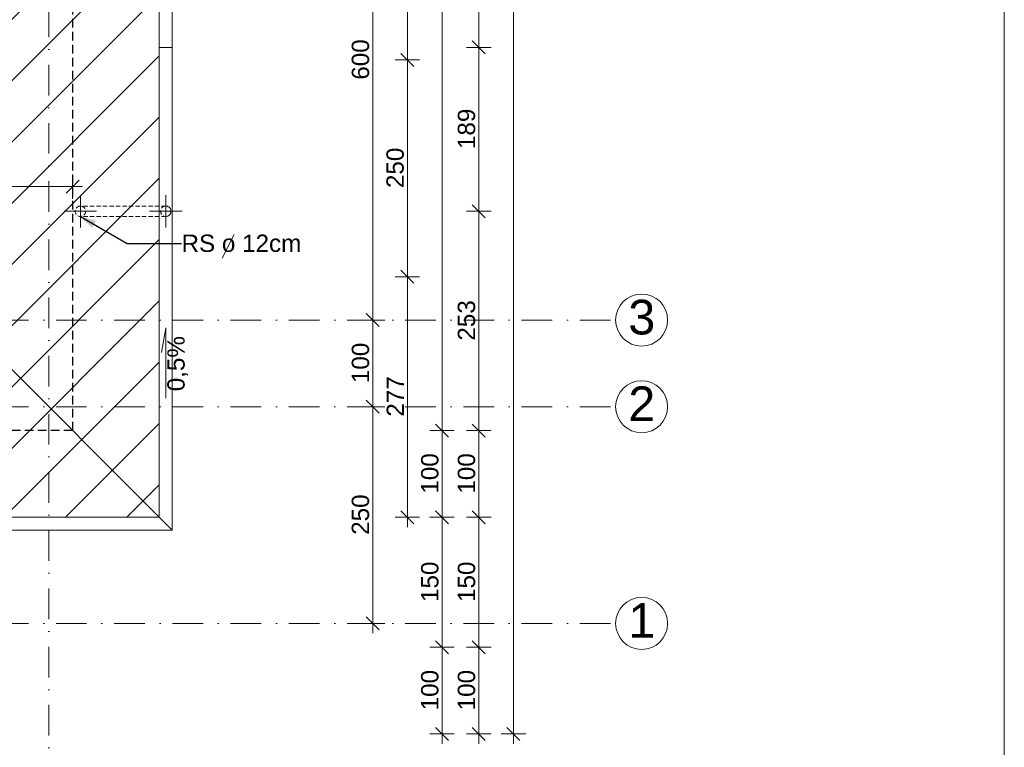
# Model space of a CAD drawing. Header units: centimetres. Extents: x -43488 to -10641, y 2063 to 22960.
# Tile 30 of 71: x -39854 to -38718, y 8653 to 9493. Entities that reach past the tile are written whole.
import ezdxf

# ---------------------------------------------------------------- set-up
doc = ezdxf.new("R2010")
doc.units = ezdxf.units.CM
doc.header["$MEASUREMENT"] = 0
for name, pattern in [('Kreski i kropki', [67.027776, 35.277777, -17.638888, 0, -14.111111]), ('Przerywana BARDZO DROBNA', [7.5, 5, -2.5]), ('Przerywana krótka2', [15, 10, -5])]:
    doc.linetypes.add(name, pattern=pattern)
for name, color, linetype, lineweight, true_color in [('!!!_LINIE_Nr_pióra__6', 7, 'Continuous', 18, 0x3fa3ff), ('!!!Wymiarowanie_Nr_pióra__3', 7, 'Continuous', 35, 0xff6500), ('!!!Wymiarowanie_Nr_pióra__6', 7, 'Continuous', 18, 0x3fa3ff), ('!osie_Nr_pióra__6', 7, 'Continuous', 18, 0x3fa3ff), ('!osie_Nr_pióra__8', 7, 'Continuous', 13, 0x42bda7), ('!powierzchnie_Nr_pióra__8', 7, 'Continuous', 13, 0x42bda7), ('!stolarka_Nr_pióra__5', 7, 'Continuous', 20, 0xfc3c2c), ('_wyposazenie_Nr_pióra__6', 7, 'Continuous', 18, 0x3fa3ff), ('CIENKA_Nr_pióra__4', 7, 'Continuous', 25, 0x31fd59), ('CIENKA_Nr_pióra__6', 7, 'Continuous', 18, 0x3fa3ff), ('linie pomocnicze_Nr_pióra__6', 7, 'Continuous', 18, 0x3fa3ff), ('Linie_Nr_pióra__6', 7, 'Continuous', 18, 0x3fa3ff), ('Otoczenie i krajobraz_Nr_pióra__6', 7, 'Continuous', 18, 0x3fa3ff)]:
    doc.layers.add(name, color=color, linetype=linetype, lineweight=lineweight, true_color=true_color)
doc.layers.add('!!!Wymiarowanie', color=7, linetype='Continuous')
doc.layers.add('!osie_Nr_pióra__10', color=1, linetype='Continuous', lineweight=0)
doc.styles.add('STYL_AUTOMATYCZNY_1', font='txt')
doc.styles.add('STYL_AUTOMATYCZNY_2', font='arial.ttf')
doc.dimstyles.new('STYL_AUTOMATYCZNY__2', dxfattribs={"dimtxt": 20, "dimasz": 14.25, "dimexe": 0.18, "dimexo": 0.0625, "dimgap": 0, "dimtad": 1, "dimtih": 1, "dimtoh": 1, "dimdec": 0, "dimzin": 0, "dimdsep": 46, "dimtxsty": 'STYL_AUTOMATYCZNY_1', "dimblk": 'ARROWHEAD_6', "dimblk1": 'ARROWHEAD_6', "dimblk2": 'ARROWHEAD_6', "dimcen": 0.09, "dimse1": 1, "dimse2": 1, "dimclrd": 256, "dimclre": 256, "dimclrt": 256, "dimazin": 0, "dimtfac": 1, "dimtdec": 4, "dimtmove": 0, "dimatfit": 3, "dimfxl": 1, "dimtolj": 1, "dimtzin": 0, "dimarcsym": 0})
doc.dimstyles.new('STYL_AUTOMATYCZNY__3', dxfattribs={"dimtxt": 20, "dimasz": 14.25, "dimexe": 0.18, "dimexo": 0.0625, "dimgap": 0, "dimtad": 1, "dimdec": 0, "dimzin": 0, "dimdsep": 46, "dimtxsty": 'STYL_AUTOMATYCZNY_1', "dimblk": 'ARROWHEAD_6', "dimblk1": 'ARROWHEAD_6', "dimblk2": 'ARROWHEAD_6', "dimcen": 0.09, "dimse1": 1, "dimse2": 1, "dimclrd": 256, "dimclre": 256, "dimclrt": 256, "dimazin": 0, "dimtfac": 1, "dimtdec": 4, "dimtmove": 0, "dimatfit": 3, "dimfxl": 1, "dimtolj": 1, "dimtzin": 0, "dimarcsym": 0})
doc.dimstyles.new('STYL_AUTOMATYCZNY__9', dxfattribs={"dimtxt": 0.18, "dimasz": 18.24, "dimexe": 0.18, "dimexo": 0.0625, "dimgap": 0, "dimtad": 0, "dimtih": 1, "dimtoh": 1, "dimdec": 4, "dimzin": 0, "dimdsep": 46, "dimcen": 0.09, "dimadec": 0, "dimazin": 0, "dimtfac": 1, "dimtdec": 4, "dimtmove": 0, "dimatfit": 3, "dimldrblk": 'ARROWHEAD_5', "dimfxl": 1, "dimtolj": 1, "dimtzin": 0, "dimarcsym": 0})

# ---------------------------------------------------------------- blocks, each defined once
blk = doc.blocks.new('*D47')
at = {"layer": '!!!Wymiarowanie_Nr_pióra__3', "color": 30, "linetype": 'Continuous', "lineweight": 35, "true_color": 0xff6500}
for p, q in [((-39374.1, 8776.2), (-39359.1, 8761.2)), ((-39374.1, 8676.2), (-39359.1, 8661.2))]:
    blk.add_line(p, q, dxfattribs=at)
at = {"layer": '!!!Wymiarowanie_Nr_pióra__6', "color": 161, "linetype": 'Continuous', "lineweight": 18, "true_color": 0x3fa3ff}
for p, q in [((-39352.6, 8768.7), (-39380.7, 8768.7)), ((-39366.6, 8668.7), (-39366.6, 8768.7)), ((-39352.6, 8668.7), (-39380.7, 8668.7)), ((-39366.6, 8657.4), (-39366.6, 8668.7))]:
    blk.add_line(p, q, dxfattribs=at)
at = {"layer": '!!!Wymiarowanie_Nr_pióra__3', "color": 30, "lineweight": 35, "true_color": 0xff6500, "insert": (-39370.6, 8695.9), "char_height": 20, "attachment_point": 7, "rotation": 90, "style": 'STYL_AUTOMATYCZNY_1'}
blk.add_mtext('\\A1;{\\pql;\\fArial|b0|i0|c238|p38;100}', dxfattribs=at)
blk = doc.blocks.new('ARROWHEAD_6')
at = {"color": 0, "linetype": 'Continuous', "lineweight": 0}
for p, q in [((0, 0), (-1, 0)), ((-0.5, -0.5), (0.5, 0.5))]:
    blk.add_line(p, q, dxfattribs=at)
blk = doc.blocks.new('*D48')
at = {"layer": '!!!Wymiarowanie_Nr_pióra__3', "color": 30, "linetype": 'Continuous', "lineweight": 35, "true_color": 0xff6500}
for p, q in [((-39374.1, 8926.2), (-39359.1, 8911.2)), ((-39374.1, 8776.2), (-39359.1, 8761.2))]:
    blk.add_line(p, q, dxfattribs=at)
at = {"layer": '!!!Wymiarowanie_Nr_pióra__6', "color": 161, "linetype": 'Continuous', "lineweight": 18, "true_color": 0x3fa3ff}
for p, q in [((-39352.6, 8918.7), (-39380.7, 8918.7)), ((-39366.6, 8768.7), (-39366.6, 8918.7)), ((-39352.6, 8768.7), (-39380.7, 8768.7))]:
    blk.add_line(p, q, dxfattribs=at)
at = {"layer": '!!!Wymiarowanie_Nr_pióra__3', "color": 30, "lineweight": 35, "true_color": 0xff6500, "insert": (-39370.6, 8820.9), "char_height": 20, "attachment_point": 7, "rotation": 90, "style": 'STYL_AUTOMATYCZNY_1'}
blk.add_mtext('\\A1;{\\pql;\\fArial|b0|i0|c238|p38;150}', dxfattribs=at)
blk = doc.blocks.new('*D49')
at = {"layer": '!!!Wymiarowanie_Nr_pióra__3', "color": 30, "linetype": 'Continuous', "lineweight": 35, "true_color": 0xff6500}
for p, q in [((-39374.1, 9026.2), (-39359.1, 9011.2)), ((-39374.1, 8926.2), (-39359.1, 8911.2))]:
    blk.add_line(p, q, dxfattribs=at)
at = {"layer": '!!!Wymiarowanie_Nr_pióra__6', "color": 161, "linetype": 'Continuous', "lineweight": 18, "true_color": 0x3fa3ff}
for p, q in [((-39352.6, 9018.7), (-39380.7, 9018.7)), ((-39366.6, 8918.7), (-39366.6, 9018.7)), ((-39352.6, 8918.7), (-39380.7, 8918.7))]:
    blk.add_line(p, q, dxfattribs=at)
at = {"layer": '!!!Wymiarowanie_Nr_pióra__3', "color": 30, "lineweight": 35, "true_color": 0xff6500, "insert": (-39370.6, 8945.9), "char_height": 20, "attachment_point": 7, "rotation": 90, "style": 'STYL_AUTOMATYCZNY_1'}
blk.add_mtext('\\A1;{\\pql;\\fArial|b0|i0|c238|p38;100}', dxfattribs=at)
blk = doc.blocks.new('*D50')
at = {"layer": '!!!Wymiarowanie_Nr_pióra__3', "color": 30, "linetype": 'Continuous', "lineweight": 35, "true_color": 0xff6500}
for p, q in [((-39374.1, 11271.2), (-39359.1, 11256.2)), ((-39374.1, 9026.2), (-39359.1, 9011.2))]:
    blk.add_line(p, q, dxfattribs=at)
at = {"layer": '!!!Wymiarowanie_Nr_pióra__6', "color": 161, "linetype": 'Continuous', "lineweight": 18, "true_color": 0x3fa3ff}
for p, q in [((-39352.6, 11263.7), (-39380.7, 11263.7)), ((-39366.6, 9018.7), (-39366.6, 11263.7)), ((-39352.6, 9018.7), (-39380.7, 9018.7))]:
    blk.add_line(p, q, dxfattribs=at)
at = {"layer": '!!!Wymiarowanie_Nr_pióra__3', "color": 30, "lineweight": 35, "true_color": 0xff6500, "insert": (-39370.6, 10107), "char_height": 20, "attachment_point": 7, "rotation": 90, "style": 'STYL_AUTOMATYCZNY_1'}
blk.add_mtext('\\A1;{\\pql;\\fArial|b0|i0|c238|p38;2\xa0245}', dxfattribs=at)
blk = doc.blocks.new('*D80')
at = {"layer": '!!!Wymiarowanie_Nr_pióra__3', "color": 30, "linetype": 'Continuous', "lineweight": 35, "true_color": 0xff6500}
for p, q in [((-39276.8, 11356.2), (-39291.8, 11371.2)), ((-39291.8, 8676.2), (-39276.8, 8661.2))]:
    blk.add_line(p, q, dxfattribs=at)
at = {"layer": '!!!Wymiarowanie_Nr_pióra__6', "color": 161, "linetype": 'Continuous', "lineweight": 18, "true_color": 0x3fa3ff}
for p, q in [((-39284.3, 11363.7), (-39284.3, 11374.9)), ((-39270.2, 11363.7), (-39298.3, 11363.7)), ((-39284.3, 8668.7), (-39284.3, 11363.7)), ((-39270.2, 8668.7), (-39298.3, 8668.7)), ((-39284.3, 8657.4), (-39284.3, 8668.7))]:
    blk.add_line(p, q, dxfattribs=at)
at = {"layer": '!!!Wymiarowanie_Nr_pióra__3', "color": 30, "lineweight": 35, "true_color": 0xff6500, "insert": (-39288.3, 9982), "char_height": 20, "attachment_point": 7, "rotation": 90, "style": 'STYL_AUTOMATYCZNY_1'}
blk.add_mtext('\\A1;{\\pql;\\fArial|b0|i0|c238|p38;2\xa0695}', dxfattribs=at)
blk = doc.blocks.new('*D82')
at = {"layer": '!!!Wymiarowanie_Nr_pióra__3', "color": 30, "linetype": 'Continuous', "lineweight": 35, "true_color": 0xff6500}
for p, q in [((-42599.3, 8372.5), (-42614.3, 8357.5)), ((-39700.3, 8357.5), (-39685.3, 8372.5))]:
    blk.add_line(p, q, dxfattribs=at)
at = {"layer": '!!!Wymiarowanie_Nr_pióra__6', "color": 161, "linetype": 'Continuous', "lineweight": 18, "true_color": 0x3fa3ff}
for p, q in [((-42606.8, 8350.9), (-42606.8, 8379.1)), ((-39692.8, 8350.9), (-39692.8, 8379.1)), ((-42618.1, 8365), (-42606.8, 8365)), ((-42606.8, 8365), (-39692.8, 8365)), ((-39692.8, 8365), (-39681.6, 8365))]:
    blk.add_line(p, q, dxfattribs=at)
at = {"layer": '!!!Wymiarowanie_Nr_pióra__3', "color": 30, "lineweight": 35, "true_color": 0xff6500, "insert": (-41184, 8369), "char_height": 20, "attachment_point": 7, "style": 'STYL_AUTOMATYCZNY_1'}
blk.add_mtext('\\A1;{\\pql;\\fArial|b0|i0|c238|p38;2\xa0914}', dxfattribs=at)
blk = doc.blocks.new('*D89')
at = {"layer": '!!!Wymiarowanie_Nr_pióra__3', "color": 30, "linetype": 'Continuous', "lineweight": 35, "true_color": 0xff6500}
for p, q in [((-40640.3, 8530.9), (-40655.3, 8515.9)), ((-39785.3, 8530.9), (-39800.3, 8515.9))]:
    blk.add_line(p, q, dxfattribs=at)
at = {"layer": '!!!Wymiarowanie_Nr_pióra__6', "color": 161, "linetype": 'Continuous', "lineweight": 18, "true_color": 0x3fa3ff}
for p, q in [((-40647.8, 8509.3), (-40647.8, 8537.4)), ((-39792.8, 8509.3), (-39792.8, 8537.4)), ((-40647.8, 8523.4), (-39792.8, 8523.4))]:
    blk.add_line(p, q, dxfattribs=at)
at = {"layer": '!!!Wymiarowanie_Nr_pióra__3', "color": 30, "lineweight": 35, "true_color": 0xff6500, "insert": (-40243.1, 8527.4), "char_height": 20, "attachment_point": 7, "style": 'STYL_AUTOMATYCZNY_1'}
blk.add_mtext('\\A1;{\\pql;\\fArial|b0|i0|c238|p38;855}', dxfattribs=at)
blk = doc.blocks.new('*D90')
at = {"layer": '!!!Wymiarowanie_Nr_pióra__3', "color": 30, "linetype": 'Continuous', "lineweight": 35, "true_color": 0xff6500}
for p, q in [((-39785.3, 8530.9), (-39800.3, 8515.9)), ((-39700.3, 8515.9), (-39685.3, 8530.9))]:
    blk.add_line(p, q, dxfattribs=at)
at = {"layer": '!!!Wymiarowanie_Nr_pióra__6', "color": 161, "linetype": 'Continuous', "lineweight": 18, "true_color": 0x3fa3ff}
for p, q in [((-39792.8, 8509.3), (-39792.8, 8537.4)), ((-39692.8, 8509.3), (-39692.8, 8537.4)), ((-39792.8, 8523.4), (-39692.8, 8523.4)), ((-39692.8, 8523.4), (-39681.6, 8523.4))]:
    blk.add_line(p, q, dxfattribs=at)
at = {"layer": '!!!Wymiarowanie_Nr_pióra__3', "color": 30, "lineweight": 35, "true_color": 0xff6500, "insert": (-39765.6, 8527.4), "char_height": 20, "attachment_point": 7, "style": 'STYL_AUTOMATYCZNY_1'}
blk.add_mtext('\\A1;{\\pql;\\fArial|b0|i0|c238|p38;100}', dxfattribs=at)
blk = doc.blocks.new('*D92')
at = {"layer": '!!!Wymiarowanie_Nr_pióra__3', "color": 30, "linetype": 'Continuous', "lineweight": 35, "true_color": 0xff6500}
for p, q in [((-39414.1, 9203.7), (-39399.1, 9188.7)), ((-39414.1, 8926.2), (-39399.1, 8911.2))]:
    blk.add_line(p, q, dxfattribs=at)
at = {"layer": '!!!Wymiarowanie_Nr_pióra__6', "color": 161, "linetype": 'Continuous', "lineweight": 18, "true_color": 0x3fa3ff}
for p, q in [((-39392.6, 9196.2), (-39420.7, 9196.2)), ((-39406.6, 8918.7), (-39406.6, 9196.2)), ((-39392.6, 8918.7), (-39420.7, 8918.7)), ((-39406.6, 8907.4), (-39406.6, 8918.7))]:
    blk.add_line(p, q, dxfattribs=at)
at = {"layer": '!!!Wymiarowanie_Nr_pióra__3', "color": 30, "lineweight": 35, "true_color": 0xff6500, "insert": (-39410.6, 9034.7), "char_height": 20, "attachment_point": 7, "rotation": 90, "style": 'STYL_AUTOMATYCZNY_1'}
blk.add_mtext('\\A1;{\\pql;\\fArial|b0|i0|c238|p38;277}', dxfattribs=at)
blk = doc.blocks.new('*D93')
at = {"layer": '!!!Wymiarowanie_Nr_pióra__3', "color": 30, "linetype": 'Continuous', "lineweight": 35, "true_color": 0xff6500}
for p, q in [((-39414.1, 9453.7), (-39399.1, 9438.7)), ((-39414.1, 9203.7), (-39399.1, 9188.7))]:
    blk.add_line(p, q, dxfattribs=at)
at = {"layer": '!!!Wymiarowanie_Nr_pióra__6', "color": 161, "linetype": 'Continuous', "lineweight": 18, "true_color": 0x3fa3ff}
for p, q in [((-39392.6, 9446.2), (-39420.7, 9446.2)), ((-39406.6, 9196.2), (-39406.6, 9446.2)), ((-39392.6, 9196.2), (-39420.7, 9196.2))]:
    blk.add_line(p, q, dxfattribs=at)
at = {"layer": '!!!Wymiarowanie_Nr_pióra__3', "color": 30, "lineweight": 35, "true_color": 0xff6500, "insert": (-39410.6, 9298.4), "char_height": 20, "attachment_point": 7, "rotation": 90, "style": 'STYL_AUTOMATYCZNY_1'}
blk.add_mtext('\\A1;{\\pql;\\fArial|b0|i0|c238|p38;250}', dxfattribs=at)
blk = doc.blocks.new('*D94')
at = {"layer": '!!!Wymiarowanie_Nr_pióra__3', "color": 30, "linetype": 'Continuous', "lineweight": 35, "true_color": 0xff6500}
for p, q in [((-39414.1, 9933.7), (-39399.1, 9918.7)), ((-39414.1, 9453.7), (-39399.1, 9438.7))]:
    blk.add_line(p, q, dxfattribs=at)
at = {"layer": '!!!Wymiarowanie_Nr_pióra__6', "color": 161, "linetype": 'Continuous', "lineweight": 18, "true_color": 0x3fa3ff}
for p, q in [((-39392.6, 9926.2), (-39420.7, 9926.2)), ((-39406.6, 9446.2), (-39406.6, 9926.2)), ((-39392.6, 9446.2), (-39420.7, 9446.2))]:
    blk.add_line(p, q, dxfattribs=at)
at = {"layer": '!!!Wymiarowanie_Nr_pióra__3', "color": 30, "lineweight": 35, "true_color": 0xff6500, "insert": (-39410.6, 9663.4), "char_height": 20, "attachment_point": 7, "rotation": 90, "style": 'STYL_AUTOMATYCZNY_1'}
blk.add_mtext('\\A1;{\\pql;\\fArial|b0|i0|c238|p38;480}', dxfattribs=at)
blk = doc.blocks.new('*D97')
at = {"layer": '!!!Wymiarowanie_Nr_pióra__3', "color": 30, "linetype": 'Continuous', "lineweight": 35, "true_color": 0xff6500}
for p, q in [((-39331.8, 8776.2), (-39316.8, 8761.2)), ((-39331.8, 8676.2), (-39316.8, 8661.2))]:
    blk.add_line(p, q, dxfattribs=at)
at = {"layer": '!!!Wymiarowanie_Nr_pióra__6', "color": 161, "linetype": 'Continuous', "lineweight": 18, "true_color": 0x3fa3ff}
for p, q in [((-39310.2, 8768.7), (-39338.3, 8768.7)), ((-39324.3, 8668.7), (-39324.3, 8768.7)), ((-39310.2, 8668.7), (-39338.3, 8668.7)), ((-39324.3, 8657.4), (-39324.3, 8668.7))]:
    blk.add_line(p, q, dxfattribs=at)
at = {"layer": '!!!Wymiarowanie_Nr_pióra__3', "color": 30, "lineweight": 35, "true_color": 0xff6500, "insert": (-39328.3, 8695.9), "char_height": 20, "attachment_point": 7, "rotation": 90, "style": 'STYL_AUTOMATYCZNY_1'}
blk.add_mtext('\\A1;{\\pql;\\fArial|b0|i0|c238|p38;100}', dxfattribs=at)
blk = doc.blocks.new('*D98')
at = {"layer": '!!!Wymiarowanie_Nr_pióra__3', "color": 30, "linetype": 'Continuous', "lineweight": 35, "true_color": 0xff6500}
for p, q in [((-39331.8, 8926.2), (-39316.8, 8911.2)), ((-39331.8, 8776.2), (-39316.8, 8761.2))]:
    blk.add_line(p, q, dxfattribs=at)
at = {"layer": '!!!Wymiarowanie_Nr_pióra__6', "color": 161, "linetype": 'Continuous', "lineweight": 18, "true_color": 0x3fa3ff}
for p, q in [((-39310.2, 8918.7), (-39338.3, 8918.7)), ((-39324.3, 8768.7), (-39324.3, 8918.7)), ((-39310.2, 8768.7), (-39338.3, 8768.7))]:
    blk.add_line(p, q, dxfattribs=at)
at = {"layer": '!!!Wymiarowanie_Nr_pióra__3', "color": 30, "lineweight": 35, "true_color": 0xff6500, "insert": (-39328.3, 8820.9), "char_height": 20, "attachment_point": 7, "rotation": 90, "style": 'STYL_AUTOMATYCZNY_1'}
blk.add_mtext('\\A1;{\\pql;\\fArial|b0|i0|c238|p38;150}', dxfattribs=at)
blk = doc.blocks.new('*D99')
at = {"layer": '!!!Wymiarowanie_Nr_pióra__3', "color": 30, "linetype": 'Continuous', "lineweight": 35, "true_color": 0xff6500}
for p, q in [((-39331.8, 9026.2), (-39316.8, 9011.2)), ((-39331.8, 8926.2), (-39316.8, 8911.2))]:
    blk.add_line(p, q, dxfattribs=at)
at = {"layer": '!!!Wymiarowanie_Nr_pióra__6', "color": 161, "linetype": 'Continuous', "lineweight": 18, "true_color": 0x3fa3ff}
for p, q in [((-39310.2, 9018.7), (-39338.3, 9018.7)), ((-39324.3, 8918.7), (-39324.3, 9018.7)), ((-39310.2, 8918.7), (-39338.3, 8918.7))]:
    blk.add_line(p, q, dxfattribs=at)
at = {"layer": '!!!Wymiarowanie_Nr_pióra__3', "color": 30, "lineweight": 35, "true_color": 0xff6500, "insert": (-39328.3, 8945.9), "char_height": 20, "attachment_point": 7, "rotation": 90, "style": 'STYL_AUTOMATYCZNY_1'}
blk.add_mtext('\\A1;{\\pql;\\fArial|b0|i0|c238|p38;100}', dxfattribs=at)
blk = doc.blocks.new('*D100')
at = {"layer": '!!!Wymiarowanie_Nr_pióra__3', "color": 30, "linetype": 'Continuous', "lineweight": 35, "true_color": 0xff6500}
for p, q in [((-39331.8, 9279.2), (-39316.8, 9264.2)), ((-39331.8, 9026.2), (-39316.8, 9011.2))]:
    blk.add_line(p, q, dxfattribs=at)
at = {"layer": '!!!Wymiarowanie_Nr_pióra__6', "color": 161, "linetype": 'Continuous', "lineweight": 18, "true_color": 0x3fa3ff}
for p, q in [((-39310.2, 9271.7), (-39338.3, 9271.7)), ((-39324.3, 9018.7), (-39324.3, 9271.7)), ((-39310.2, 9018.7), (-39338.3, 9018.7))]:
    blk.add_line(p, q, dxfattribs=at)
at = {"layer": '!!!Wymiarowanie_Nr_pióra__3', "color": 30, "lineweight": 35, "true_color": 0xff6500, "insert": (-39328.3, 9122.4), "char_height": 20, "attachment_point": 7, "rotation": 90, "style": 'STYL_AUTOMATYCZNY_1'}
blk.add_mtext('\\A1;{\\pql;\\fArial|b0|i0|c238|p38;253}', dxfattribs=at)
blk = doc.blocks.new('*D101')
at = {"layer": '!!!Wymiarowanie_Nr_pióra__3', "color": 30, "linetype": 'Continuous', "lineweight": 35, "true_color": 0xff6500}
blk.add_line((-39331.8, 9279.2), (-39316.8, 9264.2), dxfattribs=at)
at = {"layer": '!!!Wymiarowanie_Nr_pióra__6', "color": 161, "linetype": 'Continuous', "lineweight": 18, "true_color": 0x3fa3ff}
blk.add_line((-39310.2, 9271.7), (-39338.3, 9271.7), dxfattribs=at)
blk = doc.blocks.new('*D102')
at = {"layer": '!!!Wymiarowanie_Nr_pióra__3', "color": 30, "linetype": 'Continuous', "lineweight": 35, "true_color": 0xff6500}
for p, q in [((-39331.8, 9468.2), (-39316.8, 9453.2)), ((-39331.8, 9279.2), (-39316.8, 9264.2))]:
    blk.add_line(p, q, dxfattribs=at)
at = {"layer": '!!!Wymiarowanie_Nr_pióra__6', "color": 161, "linetype": 'Continuous', "lineweight": 18, "true_color": 0x3fa3ff}
for p, q in [((-39310.2, 9460.7), (-39338.3, 9460.7)), ((-39324.3, 9271.7), (-39324.3, 9460.7)), ((-39310.2, 9271.7), (-39338.3, 9271.7))]:
    blk.add_line(p, q, dxfattribs=at)
at = {"layer": '!!!Wymiarowanie_Nr_pióra__3', "color": 30, "lineweight": 35, "true_color": 0xff6500, "insert": (-39328.3, 9343.4), "char_height": 20, "attachment_point": 7, "rotation": 90, "style": 'STYL_AUTOMATYCZNY_1'}
blk.add_mtext('\\A1;{\\pql;\\fArial|b0|i0|c238|p38;189}', dxfattribs=at)
blk = doc.blocks.new('*D103')
at = {"layer": '!!!Wymiarowanie_Nr_pióra__3', "color": 30, "linetype": 'Continuous', "lineweight": 35, "true_color": 0xff6500}
for p, q in [((-39331.8, 10212.3), (-39316.8, 10197.3)), ((-39331.8, 9468.2), (-39316.8, 9453.2))]:
    blk.add_line(p, q, dxfattribs=at)
at = {"layer": '!!!Wymiarowanie_Nr_pióra__6', "color": 161, "linetype": 'Continuous', "lineweight": 18, "true_color": 0x3fa3ff}
for p, q in [((-39310.2, 10204.8), (-39338.3, 10204.8)), ((-39324.3, 9460.7), (-39324.3, 10204.8)), ((-39310.2, 9460.7), (-39338.3, 9460.7))]:
    blk.add_line(p, q, dxfattribs=at)
at = {"layer": '!!!Wymiarowanie_Nr_pióra__3', "color": 30, "lineweight": 35, "true_color": 0xff6500, "insert": (-39328.3, 9810), "char_height": 20, "attachment_point": 7, "rotation": 90, "style": 'STYL_AUTOMATYCZNY_1'}
blk.add_mtext('\\A1;{\\pql;\\fArial|b0|i0|c238|p38;744}', dxfattribs=at)
blk = doc.blocks.new('*D111')
at = {"layer": '!!!Wymiarowanie_Nr_pióra__3', "color": 30, "linetype": 'Continuous', "lineweight": 35, "true_color": 0xff6500}
for p, q in [((-40212.8, 8452.5), (-40227.8, 8437.5)), ((-39700.3, 8437.5), (-39685.3, 8452.5))]:
    blk.add_line(p, q, dxfattribs=at)
at = {"layer": '!!!Wymiarowanie_Nr_pióra__6', "color": 161, "linetype": 'Continuous', "lineweight": 18, "true_color": 0x3fa3ff}
for p, q in [((-40220.3, 8430.9), (-40220.3, 8459.1)), ((-39692.8, 8430.9), (-39692.8, 8459.1)), ((-40220.3, 8445), (-39692.8, 8445)), ((-39692.8, 8445), (-39681.6, 8445))]:
    blk.add_line(p, q, dxfattribs=at)
at = {"layer": '!!!Wymiarowanie_Nr_pióra__3', "color": 30, "lineweight": 35, "true_color": 0xff6500, "insert": (-39979.4, 8449), "char_height": 20, "attachment_point": 7, "style": 'STYL_AUTOMATYCZNY_1'}
blk.add_mtext('\\A1;{\\pql;\\fArial|b0|i0|c238|p38;528}', dxfattribs=at)
blk = doc.blocks.new('*D119')
at = {"layer": '!!!Wymiarowanie_Nr_pióra__3', "color": 30, "linetype": 'Continuous', "lineweight": 35, "true_color": 0xff6500}
for p, q in [((-40640.3, 8412.5), (-40655.3, 8397.5)), ((-39785.3, 8412.5), (-39800.3, 8397.5))]:
    blk.add_line(p, q, dxfattribs=at)
at = {"layer": '!!!Wymiarowanie_Nr_pióra__6', "color": 161, "linetype": 'Continuous', "lineweight": 18, "true_color": 0x3fa3ff}
for p, q in [((-40647.8, 8390.9), (-40647.8, 8419.1)), ((-39792.8, 8390.9), (-39792.8, 8419.1)), ((-40647.8, 8405), (-39792.8, 8405))]:
    blk.add_line(p, q, dxfattribs=at)
at = {"layer": '!!!Wymiarowanie_Nr_pióra__3', "color": 30, "lineweight": 35, "true_color": 0xff6500, "insert": (-40243.1, 8409), "char_height": 20, "attachment_point": 7, "style": 'STYL_AUTOMATYCZNY_1'}
blk.add_mtext('\\A1;{\\pql;\\fArial|b0|i0|c238|p38;855}', dxfattribs=at)
blk = doc.blocks.new('*D120')
at = {"layer": '!!!Wymiarowanie_Nr_pióra__3', "color": 30, "linetype": 'Continuous', "lineweight": 35, "true_color": 0xff6500}
for p, q in [((-39785.3, 8412.5), (-39800.3, 8397.5)), ((-39700.3, 8397.5), (-39685.3, 8412.5))]:
    blk.add_line(p, q, dxfattribs=at)
at = {"layer": '!!!Wymiarowanie_Nr_pióra__6', "color": 161, "linetype": 'Continuous', "lineweight": 18, "true_color": 0x3fa3ff}
for p, q in [((-39792.8, 8390.9), (-39792.8, 8419.1)), ((-39692.8, 8390.9), (-39692.8, 8419.1)), ((-39792.8, 8405), (-39692.8, 8405)), ((-39692.8, 8405), (-39681.6, 8405))]:
    blk.add_line(p, q, dxfattribs=at)
at = {"layer": '!!!Wymiarowanie_Nr_pióra__3', "color": 30, "lineweight": 35, "true_color": 0xff6500, "insert": (-39765.6, 8409), "char_height": 20, "attachment_point": 7, "style": 'STYL_AUTOMATYCZNY_1'}
blk.add_mtext('\\A1;{\\pql;\\fArial|b0|i0|c238|p38;100}', dxfattribs=at)
blk = doc.blocks.new('*D146')
at = {"layer": '!!!Wymiarowanie_Nr_pióra__3', "color": 30, "linetype": 'Continuous', "lineweight": 35, "true_color": 0xff6500}
for p, q in [((-40036.3, 10130.9), (-40051.3, 10115.9)), ((-39800.3, 10115.9), (-39785.3, 10130.9))]:
    blk.add_line(p, q, dxfattribs=at)
at = {"layer": '!!!Wymiarowanie_Nr_pióra__6', "color": 161, "linetype": 'Continuous', "lineweight": 18, "true_color": 0x3fa3ff}
for p, q in [((-40043.8, 10109.3), (-40043.8, 10137.4)), ((-39792.8, 10109.3), (-39792.8, 10137.4)), ((-40043.8, 10123.4), (-39792.8, 10123.4)), ((-39792.8, 10123.4), (-39781.6, 10123.4))]:
    blk.add_line(p, q, dxfattribs=at)
at = {"layer": '!!!Wymiarowanie_Nr_pióra__3', "color": 30, "lineweight": 35, "true_color": 0xff6500, "insert": (-39941.1, 10127.4), "char_height": 20, "attachment_point": 7, "style": 'STYL_AUTOMATYCZNY_1'}
blk.add_mtext('\\A1;{\\pql;\\fArial|b0|i0|c238|p38;251}', dxfattribs=at)
blk = doc.blocks.new('*D158')
at = {"layer": '!!!Wymiarowanie_Nr_pióra__3', "color": 30, "linetype": 'Continuous', "lineweight": 35, "true_color": 0xff6500}
for p, q in [((-40181.5, 9307.7), (-40196.5, 9292.7)), ((-39800.3, 9292.7), (-39785.3, 9307.7))]:
    blk.add_line(p, q, dxfattribs=at)
at = {"layer": '!!!Wymiarowanie_Nr_pióra__6', "color": 161, "linetype": 'Continuous', "lineweight": 18, "true_color": 0x3fa3ff}
for p, q in [((-40189, 9286.1), (-40189, 9314.2)), ((-39792.8, 9286.1), (-39792.8, 9314.2)), ((-40189, 9300.2), (-39792.8, 9300.2)), ((-39792.8, 9300.2), (-39781.6, 9300.2))]:
    blk.add_line(p, q, dxfattribs=at)
at = {"layer": '!!!Wymiarowanie_Nr_pióra__3', "color": 30, "lineweight": 35, "true_color": 0xff6500, "insert": (-40013.7, 9304.2), "char_height": 20, "attachment_point": 7, "style": 'STYL_AUTOMATYCZNY_1'}
blk.add_mtext('\\A1;{\\pql;\\fArial|b0|i0|c238|p38;396}', dxfattribs=at)
blk = doc.blocks.new('*D167')
at = {"layer": '!!!Wymiarowanie_Nr_pióra__3', "color": 30, "linetype": 'Continuous', "lineweight": 35, "true_color": 0xff6500}
for p, q in [((-40162.3, 9887.9), (-40177.3, 9872.9)), ((-39800.3, 9872.9), (-39785.3, 9887.9))]:
    blk.add_line(p, q, dxfattribs=at)
at = {"layer": '!!!Wymiarowanie_Nr_pióra__6', "color": 161, "linetype": 'Continuous', "lineweight": 18, "true_color": 0x3fa3ff}
for p, q in [((-40169.8, 9866.3), (-40169.8, 9894.5)), ((-39792.8, 9866.3), (-39792.8, 9894.5)), ((-40169.8, 9880.4), (-39792.8, 9880.4)), ((-39792.8, 9880.4), (-39781.6, 9880.4))]:
    blk.add_line(p, q, dxfattribs=at)
at = {"layer": '!!!Wymiarowanie_Nr_pióra__3', "color": 30, "lineweight": 35, "true_color": 0xff6500, "insert": (-40004.1, 9884.4), "char_height": 20, "attachment_point": 7, "style": 'STYL_AUTOMATYCZNY_1'}
blk.add_mtext('\\A1;{\\pql;\\fArial|b0|i0|c238|p38;377}', dxfattribs=at)
blk = doc.blocks.new('*D201')
at = {"layer": '!!!Wymiarowanie_Nr_pióra__3', "color": 30, "linetype": 'Continuous', "lineweight": 35, "true_color": 0xff6500}
for p, q in [((-40127.3, 9476.5), (-40112.3, 9461.5)), ((-40127.3, 9026.2), (-40112.3, 9011.2))]:
    blk.add_line(p, q, dxfattribs=at)
at = {"layer": '!!!Wymiarowanie_Nr_pióra__6', "color": 161, "linetype": 'Continuous', "lineweight": 18, "true_color": 0x3fa3ff}
for p, q in [((-40105.7, 9469), (-40133.8, 9469)), ((-40119.8, 9018.7), (-40119.8, 9469)), ((-40105.7, 9018.7), (-40133.8, 9018.7)), ((-40119.8, 9007.4), (-40119.8, 9018.7))]:
    blk.add_line(p, q, dxfattribs=at)
at = {"layer": '!!!Wymiarowanie_Nr_pióra__3', "color": 30, "lineweight": 35, "true_color": 0xff6500, "insert": (-40123.8, 9221.1), "char_height": 20, "attachment_point": 7, "rotation": 90, "style": 'STYL_AUTOMATYCZNY_1'}
blk.add_mtext('\\A1;{\\pql;\\fArial|b0|i0|c238|p38;450}', dxfattribs=at)
blk = doc.blocks.new('*D207')
at = {"layer": '!!!Wymiarowanie_Nr_pióra__3', "color": 30, "linetype": 'Continuous', "lineweight": 35, "true_color": 0xff6500}
for p, q in [((-39454.1, 9053.7), (-39439.1, 9038.7)), ((-39454.1, 8803.7), (-39439.1, 8788.7))]:
    blk.add_line(p, q, dxfattribs=at)
at = {"layer": '!!!Wymiarowanie_Nr_pióra__6', "color": 161, "linetype": 'Continuous', "lineweight": 18, "true_color": 0x3fa3ff}
for p, q in [((-39432.6, 9046.2), (-39460.7, 9046.2)), ((-39446.6, 8796.2), (-39446.6, 9046.2)), ((-39432.6, 8796.2), (-39460.7, 8796.2)), ((-39446.6, 8784.9), (-39446.6, 8796.2))]:
    blk.add_line(p, q, dxfattribs=at)
at = {"layer": '!!!Wymiarowanie_Nr_pióra__3', "color": 30, "lineweight": 35, "true_color": 0xff6500, "insert": (-39450.6, 8898.4), "char_height": 20, "attachment_point": 7, "rotation": 90, "style": 'STYL_AUTOMATYCZNY_1'}
blk.add_mtext('\\A1;{\\pql;\\fArial|b0|i0|c238|p38;250}', dxfattribs=at)
blk = doc.blocks.new('*D208')
at = {"layer": '!!!Wymiarowanie_Nr_pióra__3', "color": 30, "linetype": 'Continuous', "lineweight": 35, "true_color": 0xff6500}
for p, q in [((-39454.1, 9153.7), (-39439.1, 9138.7)), ((-39454.1, 9053.7), (-39439.1, 9038.7))]:
    blk.add_line(p, q, dxfattribs=at)
at = {"layer": '!!!Wymiarowanie_Nr_pióra__6', "color": 161, "linetype": 'Continuous', "lineweight": 18, "true_color": 0x3fa3ff}
for p, q in [((-39432.6, 9146.2), (-39460.7, 9146.2)), ((-39446.6, 9046.2), (-39446.6, 9146.2)), ((-39432.6, 9046.2), (-39460.7, 9046.2))]:
    blk.add_line(p, q, dxfattribs=at)
at = {"layer": '!!!Wymiarowanie_Nr_pióra__3', "color": 30, "lineweight": 35, "true_color": 0xff6500, "insert": (-39450.6, 9073.4), "char_height": 20, "attachment_point": 7, "rotation": 90, "style": 'STYL_AUTOMATYCZNY_1'}
blk.add_mtext('\\A1;{\\pql;\\fArial|b0|i0|c238|p38;100}', dxfattribs=at)
blk = doc.blocks.new('*D209')
at = {"layer": '!!!Wymiarowanie_Nr_pióra__3', "color": 30, "linetype": 'Continuous', "lineweight": 35, "true_color": 0xff6500}
for p, q in [((-39454.1, 9753.7), (-39439.1, 9738.7)), ((-39454.1, 9153.7), (-39439.1, 9138.7))]:
    blk.add_line(p, q, dxfattribs=at)
at = {"layer": '!!!Wymiarowanie_Nr_pióra__6', "color": 161, "linetype": 'Continuous', "lineweight": 18, "true_color": 0x3fa3ff}
for p, q in [((-39432.6, 9746.2), (-39460.7, 9746.2)), ((-39446.6, 9146.2), (-39446.6, 9746.2)), ((-39432.6, 9146.2), (-39460.7, 9146.2))]:
    blk.add_line(p, q, dxfattribs=at)
at = {"layer": '!!!Wymiarowanie_Nr_pióra__3', "color": 30, "lineweight": 35, "true_color": 0xff6500, "insert": (-39450.6, 9423.4), "char_height": 20, "attachment_point": 7, "rotation": 90, "style": 'STYL_AUTOMATYCZNY_1'}
blk.add_mtext('\\A1;{\\pql;\\fArial|b0|i0|c238|p38;600}', dxfattribs=at)
blk = doc.blocks.new('ARROWHEAD_5')
at = {"linetype": 'Continuous', "lineweight": 0}
blk.add_hatch(color=0, dxfattribs=at).paths.add_polyline_path([(-1, 0.2679), (0, 0), (-1, -0.2679)])
at = {"color": 0, "linetype": 'Continuous', "lineweight": 0}
blk.add_line((0, 0), (-1, 0), dxfattribs=at)

msp = doc.modelspace()

# ---------------------------------------------------------------- hatches: boundary and pattern name
at = {"layer": '!powierzchnie_Nr_pióra__8', "linetype": 'Continuous', "lineweight": 13, "true_color": 0x42bda7}
h = msp.add_hatch(dxfattribs=at)
h.set_pattern_fill('bloczki_ceramiczne__3', color=135, style=0, pattern_type=2)
h.set_pattern_definition([(45, (0, 0), (-35.35534, 35.35534), [])])
h.paths.add_polyline_path([(-40747.84, 11363.67), (-39692.84, 11363.67), (-39692.84, 8918.67), (-40685.17, 8918.67), (-40197.08, 9926.17), (-40747.84, 11063.03)])

# ---------------------------------------------------------------- linework, layer by layer
at = {"layer": '!!!_LINIE_Nr_pióra__6', "color": 161, "linetype": 'Continuous', "lineweight": 18, "true_color": 0x3fa3ff}
msp.add_line((-38718.1, 7960.38), (-38718.1, 11825.88), dxfattribs=at)
at = {"layer": '!osie_Nr_pióra__6', "color": 161, "linetype": 'Kreski i kropki', "lineweight": 18, "true_color": 0x3fa3ff}
for p, q in [((-39820.34, 8331.18), (-39820.34, 11713.59)), ((-43101.19, 9146.17), (-39166.43, 9146.17)), ((-43101.19, 9046.17), (-39166.43, 9046.17)), ((-43101.19, 8796.17), (-39166.43, 8796.17))]:
    msp.add_line(p, q, dxfattribs=at)
at = {"layer": '!osie_Nr_pióra__8', "color": 135, "linetype": 'Continuous', "lineweight": 13, "true_color": 0x42bda7}
for centre in [(-39136.43, 9146.17), (-39136.43, 9046.17), (-39136.43, 8796.17)]:
    msp.add_circle(centre, 30, dxfattribs=at)
at = {"layer": 'CIENKA_Nr_pióra__4', "color": 100, "linetype": 'Przerywana krótka2', "lineweight": 25, "true_color": 0x31fd59}
for p, q in [((-39792.84, 11263.67), (-39792.84, 9018.67)), ((-39792.84, 9018.67), (-40647.84, 9018.67))]:
    msp.add_line(p, q, dxfattribs=at)
at = {"layer": 'CIENKA_Nr_pióra__6', "color": 161, "linetype": 'Continuous', "lineweight": 18, "true_color": 0x3fa3ff}
for p, q in [((-39677.84, 8903.67), (-39677.84, 11378.67)), ((-39692.84, 8918.67), (-39692.84, 11363.67)), ((-39692.84, 9460.66), (-39677.84, 9460.66)), ((-39692.84, 8918.67), (-40220.34, 9446.17)), ((-40747.84, 8918.67), (-39692.84, 8918.67)), ((-39692.84, 8918.67), (-39677.84, 8903.67)), ((-40762.84, 8903.67), (-39677.84, 8903.67))]:
    msp.add_line(p, q, dxfattribs=at)
at = {"layer": 'linie pomocnicze_Nr_pióra__6', "color": 161, "linetype": 'Przerywana BARDZO DROBNA', "lineweight": 18, "true_color": 0x3fa3ff}
for p, q in [((-39685.34, 9277.67), (-39783.84, 9277.67)), ((-39685.34, 9265.67), (-39783.84, 9265.67))]:
    msp.add_line(p, q, dxfattribs=at)
for centre in [(-39783.84, 9271.67), (-39685.34, 9271.67)]:
    msp.add_circle(centre, 6, dxfattribs=at)
msp.add_arc((-39685.34, 9271.67), 6, 270, 90, dxfattribs=at)
at = {"layer": 'Linie_Nr_pióra__6', "color": 161, "linetype": 'Continuous', "lineweight": 18, "true_color": 0x3fa3ff}
for p, q in [((-39783.84, 9290.35), (-39783.84, 9252.99)), ((-39685.34, 9290.35), (-39685.34, 9252.99)), ((-39765.16, 9271.67), (-39802.52, 9271.67)), ((-39666.66, 9271.67), (-39704.02, 9271.67))]:
    msp.add_line(p, q, dxfattribs=at)
at = {"layer": 'Otoczenie i krajobraz_Nr_pióra__6', "color": 161, "linetype": 'Continuous', "lineweight": 18, "true_color": 0x3fa3ff}
for p, q in [((-39620.47, 9217.63), (-39606.49, 9244.92)), ((-39685.23, 9137.3), (-39690.15, 9108.88)), ((-39685.23, 9056.09), (-39685.23, 9137.3))]:
    msp.add_line(p, q, dxfattribs=at)

# ---------------------------------------------------------------- texts
at = {"layer": '!osie_Nr_pióra__10', "color": 1, "linetype": 'Continuous', "lineweight": 0, "char_height": 40, "attachment_point": 4, "style": 'STYL_AUTOMATYCZNY_1'}
for s, insert in [('\\A1;{\\pql;\\fArial|b0|i0|c238|p38;3}', (-39151.85, 9149.25)), ('\\A1;{\\pql;\\fArial|b0|i0|c238|p38;2}', (-39151.85, 9049.6)), ('\\A1;{\\pql;\\fArial|b0|i0|c238|p38;1}', (-39151.85, 8799.6))]:
    msp.add_mtext(s, dxfattribs=dict(at, insert=insert))
at = {"layer": '!stolarka_Nr_pióra__5', "color": 20, "linetype": 'Continuous', "lineweight": 20, "true_color": 0xfc3c2c, "insert": (-39671.74, 9095.84), "char_height": 20, "attachment_point": 5, "rotation": 90, "style": 'STYL_AUTOMATYCZNY_1'}
msp.add_mtext('\\A1;{\\pqc;\\fArial|b0|i0|c238|p38;0,5%}', dxfattribs=at)
at = {"layer": '_wyposazenie_Nr_pióra__6', "color": 161, "linetype": 'Continuous', "lineweight": 18, "true_color": 0x3fa3ff, "insert": (-39667.21, 9234.62), "char_height": 20, "attachment_point": 4, "style": 'STYL_AUTOMATYCZNY_2'}
msp.add_mtext('\\A1;{\\pql;\\fArial|b0|i0|c178|p38;RS o 12cm}', dxfattribs=at)

# ---------------------------------------------------------------- dimensions: what is measured, and where the dimension line sits
at = {"layer": '!!!Wymiarowanie', "color": 161, "linetype": 'Continuous', "lineweight": 18, "true_color": 0x3fa3ff}
for base, p1, p2, picture, middle in [((-39284.26, 11363.67), (-41117.84, 8668.67), (-39692.84, 11363.67), '*D80', (-39298.26, 10016.33)), ((-39366.63, 11263.67), (-39792.84, 9018.67), (-39792.84, 11263.67), '*D50', (-39380.63, 10141.33)), ((-39324.26, 10204.82), (-39677.84, 9460.66), (-39666.66, 10204.82), '*D103', (-39338.26, 9832.84)), ((-39406.63, 9926.17), (-40220.34, 9446.17), (-40308.2, 9926.17), '*D94', (-39420.63, 9686.27)), ((-39446.63, 9746.17), (-39136.43, 9146.17), (-39136.43, 9746.17), '*D209', (-39460.63, 9446.27)), ((-40119.78, 9468.97), (-39792.84, 9018.67), (-40189.01, 9468.97), '*D201', (-40133.78, 9243.93)), ((-39324.26, 9460.66), (-39666.66, 9271.67), (-39677.84, 9460.66), '*D102', (-39338.26, 9366.27)), ((-39406.63, 9446.17), (-41645.34, 9196.17), (-40220.34, 9446.17), '*D93', (-39420.63, 9321.27)), ((-39324.26, 9271.67), (-39792.84, 9018.67), (-39666.66, 9271.67), '*D100', (-39338.26, 9145.27)), ((-39324.26116676, 9271.66792495), (-39666.6562295, 9271.66792495), (-39666.6562295, 9271.66792495), '*D101', (-39338.26116682, 9271.7028747)), ((-39406.6338, 9196.1679), (-39692.8371, 8918.6681), (-41645.338, 9196.1679), '*D92', (-39420.6338, 9057.5228)), ((-39446.63, 9146.17), (-39427.78, 9046.17), (-39136.43, 9146.17), '*D208', (-39460.63, 9096.27)), ((-39446.63, 9046.17), (-39427.78, 8796.17), (-39427.78, 9046.17), '*D207', (-39460.63, 8921.27)), ((-39366.63, 9018.67), (-39692.84, 8918.67), (-39792.84, 9018.67), '*D49', (-39380.63, 8968.77)), ((-39324.26, 9018.67), (-39692.84, 8918.67), (-39792.84, 9018.67), '*D99', (-39338.26, 8968.77)), ((-39366.63, 8918.67), (-41217.84, 8768.67), (-39692.84, 8918.67), '*D48', (-39380.63, 8843.77)), ((-39324.26, 8918.67), (-41217.84, 8768.67), (-39692.84, 8918.67), '*D98', (-39338.26, 8843.77)), ((-39366.63, 8768.67), (-41117.84, 8668.67), (-41217.84, 8768.67), '*D47', (-39380.63, 8718.77)), ((-39324.26, 8768.67), (-41117.84, 8668.67), (-41217.84, 8768.67), '*D97', (-39338.26, 8718.77))]:
    dim = msp.add_linear_dim(base=base, p1=p1, p2=p2, angle=90, dimstyle='STYL_AUTOMATYCZNY__3', dxfattribs=at)
    dim.commit()
    dim.dimension.update_dxf_attribs({"geometry": picture, "text_midpoint": middle, "dimtype": 160, "text_rotation": 90})
for base, p1, p2, picture, middle in [((-39792.84, 10123.36), (-40043.84, 10169.67), (-39792.84, 9018.67), '*D146', (-39918.23, 10137.36)), ((-39792.84, 9880.4), (-40169.84, 9745.67), (-39792.84, 9018.67), '*D167', (-39981.23, 9894.4)), ((-39792.84, 9300.17), (-40189.01, 9468.97), (-39792.84, 9018.67), '*D158', (-39990.82, 9314.17)), ((-39692.8371, 8444.9891), (-40220.3374, 9446.1685), (-39692.8371, 8918.6681), '*D111', (-39956.4825, 8458.9891)), ((-39792.84, 8523.37), (-40647.84, 8588.67), (-39792.84, 9018.67), '*D89', (-40220.23, 8537.37)), ((-39792.84, 8404.99), (-40647.84, 9018.67), (-39792.84, 9018.67), '*D119', (-40220.23, 8418.99)), ((-39692.84, 8523.37), (-39792.84, 9018.67), (-39692.84, 8918.67), '*D90', (-39742.73, 8537.37)), ((-39692.84, 8404.99), (-39792.84, 9018.67), (-39692.84, 8918.67), '*D120', (-39742.73, 8418.99)), ((-39692.84, 8364.99), (-42606.84, 8988.67), (-39692.84, 8918.67), '*D82', (-41149.68, 8378.99))]:
    dim = msp.add_linear_dim(base=base, p1=p1, p2=p2, dimstyle='STYL_AUTOMATYCZNY__2', dxfattribs=at)
    dim.commit()
    dim.dimension.update_dxf_attribs({"geometry": picture, "text_midpoint": middle, "dimtype": 160})

# ---------------------------------------------------------------- leaders
at = {"layer": '_wyposazenie_Nr_pióra__6', "color": 161, "linetype": 'Continuous', "lineweight": 18, "true_color": 0x3fa3ff, "annotation_type": 0, "has_hookline": 1, "hookline_direction": 0, "text_width": 131.99}
msp.add_leader([(-39783.84, 9265.67), (-39729.75, 9234.62), (-39667.21, 9234.62)], dimstyle='STYL_AUTOMATYCZNY__9', dxfattribs=at)

doc.saveas('drawing.dxf')
